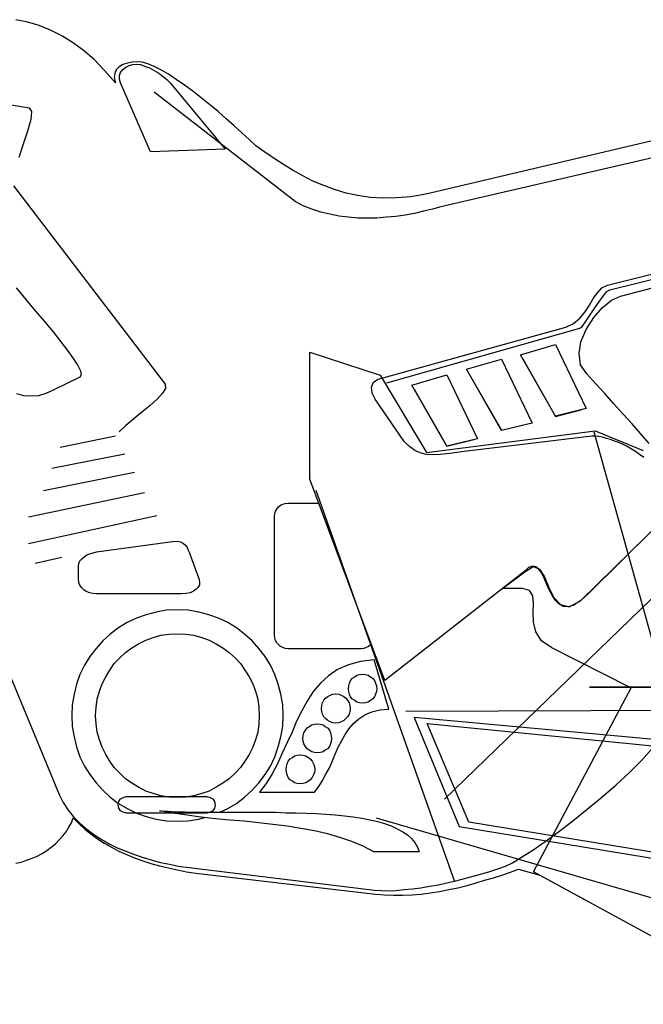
# Model space of a CAD drawing. Extents: x 1070.48 to 1072.73, y 309.81 to 311.07.
# Tile 2 of 4: x 1071.44 to 1072, y 310.04 to 310.93. Entities that reach past the tile are written whole.
import ezdxf

# ---------------------------------------------------------------- set-up
doc = ezdxf.new("R2010")
doc.units = 0
doc.header["$LTSCALE"] = 25
doc.header["$MEASUREMENT"] = 0
doc.layers.add('2', color=7, linetype='CONTINUOUS')
doc.layers.add('7', color=7, linetype='CONTINUOUS')

msp = doc.modelspace()

# ---------------------------------------------------------------- linework, layer by layer
at = {"layer": '2', "linetype": 'Continuous'}
for points in [[(1071.7708, 310.60175), (1071.94631, 310.65132), (1071.94834, 310.65302), (1071.9514, 310.65709), (1071.95513, 310.66252), (1071.9592, 310.66897), (1071.96361, 310.67507), (1071.96735, 310.68051), (1071.97075, 310.68459), (1071.97346, 310.68628), (1072.21517, 310.74603), (1072.22026, 310.74705), (1072.2257, 310.74739), (1072.23147, 310.74739), (1072.23691, 310.74705), (1072.24234, 310.74603), (1072.24743, 310.74467), (1072.25252, 310.74264), (1072.25727, 310.74026)], [(1071.89437, 310.62348), (1071.92424, 310.5712), (1071.94834, 310.5773)], [(1071.84548, 310.61024), (1071.87501, 310.55864), (1071.90014, 310.56474)], [(1071.79558, 310.59598), (1071.82546, 310.54404), (1071.84989, 310.55014)]]:
    msp.add_lwpolyline(points, dxfattribs=at)
at = {"layer": '7', "linetype": 'Continuous'}
for points in [[(1072.18565, 310.86248), (1071.82035, 310.77659), (1071.8061, 310.77319), (1071.79252, 310.77081), (1071.77962, 310.7698), (1071.76741, 310.76945), (1071.75551, 310.77013), (1071.74432, 310.77183), (1071.73379, 310.77421), (1071.72326, 310.77727), (1071.71342, 310.78099), (1071.70357, 310.78507), (1071.6944, 310.78983), (1071.68559, 310.79458), (1071.67676, 310.80001), (1071.66827, 310.80544), (1071.65979, 310.81121), (1071.65164, 310.81699), (1071.64552, 310.82276), (1071.63908, 310.82886), (1071.63195, 310.83532), (1071.62481, 310.84177), (1071.61734, 310.84821), (1071.60954, 310.85466), (1071.60207, 310.86078), (1071.59426, 310.86689), (1071.58679, 310.87232), (1071.57932, 310.87741), (1071.57221, 310.88216), (1071.56576, 310.8859), (1071.55931, 310.88929), (1071.55353, 310.89167), (1071.54844, 310.89303), (1071.54403, 310.89337), (1071.53928, 310.89303), (1071.53487, 310.89235), (1071.53079, 310.89099), (1071.5274, 310.88896), (1071.52468, 310.88623), (1071.52333, 310.88284), (1071.52298, 310.87911), (1071.52401, 310.87436), (1071.51416, 310.88556), (1071.50465, 310.8954), (1071.4948, 310.90389), (1071.48496, 310.91102), (1071.47512, 310.91713), (1071.46493, 310.92223), (1071.45475, 310.9263), (1071.44422, 310.92935), (1071.43336, 310.93172)], [(1071.55591, 310.81155), (1071.52875, 310.87436), (1071.52774, 310.87775), (1071.52774, 310.88114), (1071.52875, 310.88385), (1071.53079, 310.88658), (1071.53351, 310.88861), (1071.53657, 310.88997), (1071.53996, 310.89099), (1071.54335, 310.89132), (1071.54675, 310.89099), (1071.55049, 310.88963), (1071.5549, 310.88793), (1071.55931, 310.88556), (1071.56338, 310.88319), (1071.56746, 310.88013), (1071.57085, 310.87741), (1071.57391, 310.87436), (1071.6238, 310.81393), (1071.55591, 310.81155)], [(1071.38888, 310.86112), (1071.44558, 310.85162), (1071.44761, 310.84821), (1071.44693, 310.84109), (1071.44389, 310.83056), (1071.44015, 310.81868), (1071.43607, 310.80646)], [(1072.20873, 310.85162), (1071.82002, 310.76165), (1071.81222, 310.7596), (1071.80407, 310.75757), (1071.79592, 310.75553), (1071.78743, 310.75418), (1071.77893, 310.75282), (1071.77045, 310.75214), (1071.76163, 310.75147), (1071.75314, 310.75147), (1071.74432, 310.75147), (1071.73582, 310.75214), (1071.72734, 310.75316), (1071.71885, 310.75486), (1071.7107, 310.75689), (1071.70255, 310.7596), (1071.69475, 310.76266), (1071.68728, 310.7664), (1071.55931, 310.86587)], [(1071.43133, 310.78066), (1071.56915, 310.60039), (1071.56949, 310.59666), (1071.56677, 310.59224), (1071.56202, 310.58682), (1071.55558, 310.58104), (1071.54811, 310.57493), (1071.54064, 310.56882), (1071.53351, 310.56305), (1071.5274, 310.55728)], [(1071.76298, 310.60515), (1071.93341, 310.65233), (1071.94054, 310.65573), (1071.94631, 310.66048), (1071.95106, 310.66626), (1071.95513, 310.67236), (1071.95852, 310.67847), (1071.96226, 310.68357), (1071.96634, 310.68798), (1071.97143, 310.69036), (1072.19889, 310.74739)], [(1072.00945, 310.54641), (1072.0013, 310.55558), (1071.9935, 310.56474), (1071.98535, 310.57358), (1071.9772, 310.58274), (1071.96905, 310.59191), (1071.9609, 310.60074), (1071.95275, 310.6099), (1071.94698, 310.61804), (1071.94563, 310.62823), (1071.94733, 310.63909), (1071.95208, 310.65029), (1071.95887, 310.66117), (1071.96667, 310.66998), (1071.97516, 310.67677), (1071.98331, 310.68051), (1072.21993, 310.74196)], [(1071.43369, 310.68798), (1071.44252, 310.67745), (1071.45101, 310.66727), (1071.4595, 310.65742), (1071.46731, 310.64793), (1071.47444, 310.63909), (1071.48055, 310.63094), (1071.48564, 310.62381), (1071.48971, 310.61737), (1071.49209, 310.61261), (1071.49277, 310.60887), (1071.49176, 310.60684), (1071.46731, 310.59497), (1071.46085, 310.59191), (1071.45407, 310.58986), (1071.44728, 310.58953), (1071.44083, 310.58986), (1071.43437, 310.59156)], [(1071.92424, 310.57153), (1071.89232, 310.62722), (1071.92424, 310.63638), (1071.95208, 310.57832), (1071.92424, 310.57153)], [(1071.70086, 310.51416), (1071.70086, 310.62958), (1071.76468, 310.60854), (1071.80678, 310.53826), (1071.96022, 310.55796), (1072.00402, 310.54031)], [(1071.87501, 310.55829), (1071.8431, 310.61398), (1071.87501, 310.62314), (1071.90285, 310.56508), (1071.87501, 310.55829)], [(1072.00436, 310.53386), (1072.00062, 310.53657), (1071.99689, 310.53928), (1071.99315, 310.54132), (1071.98943, 310.5437), (1071.98568, 310.54573), (1071.98161, 310.54743), (1071.97788, 310.54879), (1071.97414, 310.55014), (1071.97041, 310.55117), (1071.96702, 310.55219), (1071.96361, 310.55287), (1071.96022, 310.5532), (1071.95717, 310.5532), (1071.8387, 310.53895), (1071.82817, 310.53758), (1071.81934, 310.53657), (1071.81222, 310.53623), (1071.80644, 310.53657), (1071.80101, 310.53793), (1071.79625, 310.54031), (1071.79151, 310.5437), (1071.7864, 310.54845), (1071.76027, 310.58682), (1071.75756, 310.59224), (1071.75688, 310.59768), (1071.75857, 310.60243), (1071.76298, 310.60515)], [(1071.82546, 310.54404), (1071.79354, 310.59971), (1071.82546, 310.60887), (1071.85328, 310.55082), (1071.82546, 310.54404)], [(1072.03016, 310.30334), (1071.9592, 310.55694)], [(1071.47376, 310.54336), (1071.52401, 310.55355)], [(1071.46629, 310.52401), (1071.53249, 310.53725)], [(1071.45848, 310.50398), (1071.54131, 310.52062)], [(1072.0417, 310.49685), (1071.95445, 310.41062), (1071.94733, 310.40383), (1071.94087, 310.39976), (1071.93578, 310.39806), (1071.93103, 310.3984), (1071.9273, 310.40077), (1071.92391, 310.40417), (1071.92118, 310.40858), (1071.91847, 310.41368), (1071.91609, 310.4191), (1071.91371, 310.42419), (1071.91168, 310.42862), (1071.90896, 310.43234), (1071.90624, 310.43439), (1071.9032, 310.43506), (1071.89946, 310.43371), (1071.89505, 310.42963), (1071.7691, 310.33118), (1071.70086, 310.51416)], [(1071.83258, 310.1482), (1071.70663, 310.50398)], [(1071.4449, 310.47988), (1071.55049, 310.50194)], [(1071.75671, 310.36441), (1071.7562, 310.36377), (1071.75417, 310.36207), (1071.75212, 310.36105), (1071.74974, 310.36037), (1071.74736, 310.36004), (1071.68083, 310.36004), (1071.67845, 310.36037), (1071.67607, 310.36105), (1071.67404, 310.36207), (1071.67235, 310.36377), (1071.67065, 310.36546), (1071.66962, 310.36751), (1071.66895, 310.36989), (1071.66861, 310.37226), (1071.66861, 310.48021), (1071.66895, 310.48259), (1071.66962, 310.48497), (1071.67065, 310.487), (1071.67235, 310.48905), (1071.67404, 310.49039), (1071.67607, 310.49142), (1071.67845, 310.49209), (1071.68083, 310.49244)], [(1071.68083, 310.49244), (1071.70896, 310.49244)], [(1072.24844, 310.32508), (1071.99146, 310.32508), (1071.92085, 310.36072), (1071.91134, 310.36716), (1071.90624, 310.37531), (1071.90421, 310.38414), (1071.90387, 310.39331), (1071.90421, 310.40146), (1071.90353, 310.40824), (1071.90047, 310.413), (1071.89402, 310.4147), (1071.87604, 310.4147), (1071.8964, 310.42997), (1071.90387, 310.43472), (1071.90964, 310.43234), (1071.91406, 310.42522), (1071.91814, 310.41571), (1071.92254, 310.40655), (1071.92865, 310.40009), (1071.93647, 310.39806), (1071.94698, 310.40349), (1072.03763, 310.49244)], [(1071.4449, 310.45577), (1071.56168, 310.48123)], [(1071.82308, 310.22323), (1072.0855, 310.47682)], [(1071.50669, 310.44796), (1071.57594, 310.45748), (1071.58, 310.45781), (1071.58306, 310.45713), (1071.58577, 310.45577), (1071.58782, 310.45407), (1071.58917, 310.45204), (1071.59018, 310.44966), (1071.59121, 310.44728), (1071.59223, 310.44457), (1071.60003, 310.42285), (1071.60038, 310.42047), (1071.60038, 310.41809), (1071.59901, 310.41571), (1071.59732, 310.41401), (1071.59494, 310.41232), (1071.59189, 310.41095), (1071.58815, 310.41029), (1071.58374, 310.40994), (1071.50669, 310.40994), (1071.5033, 310.41029), (1071.50057, 310.41095), (1071.49753, 310.41198), (1071.49515, 310.41368), (1071.49311, 310.41571), (1071.49176, 310.41776), (1071.49073, 310.42012), (1071.49039, 310.42285), (1071.49039, 310.43472), (1071.49073, 310.43743), (1071.49176, 310.43981), (1071.49345, 310.44186), (1071.49548, 310.44355), (1071.49786, 310.44525), (1071.50057, 310.44627), (1071.50363, 310.44728), (1071.50669, 310.44796)], [(1071.38244, 310.44525), (1071.47274, 310.22764), (1071.47647, 310.22017), (1071.48088, 310.21338), (1071.48598, 310.20726), (1071.49176, 310.20149), (1071.49786, 310.19607), (1071.50431, 310.19131), (1071.5111, 310.1869), (1071.51824, 310.18283), (1071.5257, 310.17909), (1071.53351, 310.17604), (1071.54131, 310.17298), (1071.54913, 310.17027), (1071.55727, 310.16789), (1071.56508, 310.16585), (1071.57323, 310.16415), (1071.58102, 310.16245), (1071.75959, 310.14073), (1071.76569, 310.1404), (1071.7725, 310.14005), (1071.77928, 310.1404), (1071.7864, 310.14106), (1071.79422, 310.14175), (1071.80169, 310.14276), (1071.80949, 310.14412), (1071.81764, 310.14549), (1071.82546, 310.14718), (1071.83359, 310.14921), (1071.84141, 310.15126), (1071.84921, 310.15329), (1071.85703, 310.15533), (1071.86449, 310.1577), (1071.87162, 310.16008), (1071.87875, 310.16245), (1071.8852, 310.16551), (1071.89335, 310.1706), (1071.90353, 310.17706), (1071.91473, 310.18486), (1071.92695, 310.19369), (1071.93986, 310.20354), (1071.9531, 310.21406), (1071.96634, 310.22526), (1071.97923, 310.23647), (1071.99146, 310.24767), (1072.00232, 310.25853), (1072.01217, 310.26939)], [(1071.45101, 310.43778), (1071.47512, 310.44321)], [(1071.61904, 310.21134), (1071.62617, 310.21473), (1071.63398, 310.21949), (1071.64144, 310.22526), (1071.64824, 310.23137), (1071.65435, 310.23817), (1071.66012, 310.24563), (1071.66488, 310.25344), (1071.66895, 310.26192), (1071.672, 310.27075), (1071.67438, 310.27992), (1071.67607, 310.28943), (1071.67642, 310.29926), (1071.67607, 310.30911), (1071.67438, 310.31862), (1071.672, 310.32779), (1071.66895, 310.33662), (1071.66488, 310.3451), (1071.66012, 310.3529), (1071.65435, 310.36037), (1071.64824, 310.36716), (1071.64144, 310.37328), (1071.63398, 310.37905), (1071.62617, 310.38381), (1071.61769, 310.38787), (1071.60886, 310.39093), (1071.59969, 310.39331), (1071.59018, 310.395), (1071.58035, 310.39534), (1071.57051, 310.395), (1071.561, 310.39331), (1071.55184, 310.39093), (1071.54302, 310.38787), (1071.53452, 310.38381), (1071.52672, 310.37905), (1071.51925, 310.37328), (1071.51246, 310.36716), (1071.50635, 310.36037), (1071.50057, 310.3529), (1071.49583, 310.3451), (1071.49176, 310.33662), (1071.4887, 310.32779), (1071.48632, 310.31862), (1071.48462, 310.30911), (1071.48429, 310.29926), (1071.48462, 310.28943), (1071.48632, 310.27992), (1071.4887, 310.27075), (1071.49176, 310.26192), (1071.49583, 310.25344), (1071.50057, 310.24563), (1071.50635, 310.23817), (1071.51246, 310.23137), (1071.51925, 310.22526), (1071.52672, 310.21949), (1071.53452, 310.21473), (1071.54302, 310.21066), (1071.55184, 310.20761), (1071.561, 310.20523), (1071.57051, 310.20354), (1071.58035, 310.20319), (1071.59018, 310.20354), (1071.59969, 310.20523), (1071.60513, 310.2066), (1071.60513, 310.2066)], [(1071.58035, 310.37361), (1071.58782, 310.37328), (1071.59528, 310.37226), (1071.60241, 310.37022), (1071.60919, 310.36784), (1071.61565, 310.36445), (1071.62176, 310.36072), (1071.62754, 310.35665), (1071.63296, 310.35189), (1071.63772, 310.34645), (1071.64179, 310.34068), (1071.64552, 310.33457), (1071.64891, 310.32812), (1071.65129, 310.32133), (1071.65334, 310.3142), (1071.65435, 310.30673), (1071.65468, 310.29926), (1071.65435, 310.29179), (1071.65334, 310.28433), (1071.65129, 310.27721), (1071.64891, 310.27042), (1071.64552, 310.26397), (1071.64179, 310.25785), (1071.63772, 310.25207), (1071.63296, 310.24698), (1071.62754, 310.24189), (1071.62176, 310.23782), (1071.61565, 310.23409), (1071.60919, 310.2307), (1071.60241, 310.22832), (1071.59528, 310.22628), (1071.58782, 310.22526), (1071.58035, 310.22493), (1071.57289, 310.22526), (1071.56542, 310.22628), (1071.55829, 310.22832), (1071.5515, 310.2307), (1071.54505, 310.23409), (1071.53894, 310.23782), (1071.53317, 310.24189), (1071.52807, 310.24698), (1071.52298, 310.25207), (1071.5189, 310.25785), (1071.51518, 310.26397), (1071.51178, 310.27042), (1071.50941, 310.27721), (1071.50736, 310.28433), (1071.50635, 310.29179), (1071.50601, 310.29926), (1071.50635, 310.30673), (1071.50736, 310.3142), (1071.50941, 310.32133), (1071.51178, 310.32812), (1071.51518, 310.33457), (1071.5189, 310.34068), (1071.52298, 310.34645), (1071.52807, 310.35189), (1071.53317, 310.35665), (1071.53894, 310.36072), (1071.54505, 310.36445), (1071.5515, 310.36784), (1071.55829, 310.37022), (1071.56542, 310.37226), (1071.57289, 310.37328), (1071.58035, 310.37361)], [(1071.65503, 310.22967), (1071.70493, 310.22967), (1071.70901, 310.23477), (1071.7124, 310.2402), (1071.71546, 310.24597), (1071.71851, 310.25174), (1071.72123, 310.25819), (1071.72394, 310.2643), (1071.72666, 310.27042), (1071.72972, 310.27652), (1071.73278, 310.28196), (1071.7365, 310.28739), (1071.74058, 310.29214), (1071.74533, 310.29622), (1071.75076, 310.29994), (1071.75721, 310.30267), (1071.76435, 310.30437), (1071.7725, 310.30503), (1071.75926, 310.34986), (1071.7467, 310.3485), (1071.73582, 310.34544), (1071.72597, 310.34103), (1071.71784, 310.33526), (1071.71037, 310.3288), (1071.70392, 310.321), (1071.69848, 310.3125), (1071.69339, 310.30369), (1071.68863, 310.29417), (1071.68456, 310.28433), (1071.68015, 310.27483), (1071.67574, 310.26498), (1071.67132, 310.25548), (1071.66658, 310.2463), (1071.66114, 310.23749), (1071.65503, 310.22967)], [(1071.74873, 310.33695), (1071.75144, 310.33662), (1071.75382, 310.33594), (1071.75586, 310.33457), (1071.75789, 310.33321), (1071.75959, 310.33118), (1071.7606, 310.3288), (1071.76129, 310.32642), (1071.76163, 310.32371), (1071.76129, 310.321), (1071.7606, 310.31862), (1071.75959, 310.31624), (1071.75789, 310.3142), (1071.75586, 310.31285), (1071.75382, 310.31149), (1071.75144, 310.31081), (1071.74873, 310.31047), (1071.74602, 310.31081), (1071.74364, 310.31149), (1071.74159, 310.31285), (1071.73956, 310.3142), (1071.73787, 310.31624), (1071.73685, 310.31862), (1071.73617, 310.321), (1071.73582, 310.32371), (1071.73617, 310.32642), (1071.73685, 310.3288), (1071.73787, 310.33118), (1071.73956, 310.33321), (1071.74159, 310.33457), (1071.74364, 310.33594), (1071.74602, 310.33662), (1071.74873, 310.33695)], [(1071.90421, 310.15736), (1071.99315, 310.32508), (1071.95513, 310.32508), (1072.24743, 310.32508), (1072.23249, 310.31318), (1072.2196, 310.30063), (1072.20907, 310.28739), (1072.1999, 310.27381), (1072.19243, 310.25954), (1072.18598, 310.24495), (1072.18089, 310.23002), (1072.17648, 310.21508), (1072.17274, 310.19946), (1072.16935, 310.18418), (1072.16629, 310.16857), (1072.1629, 310.15295), (1072.15917, 310.13767), (1072.15509, 310.1224), (1072.15034, 310.10746), (1072.14457, 310.09286), (1072.02269, 310.09286), (1071.90421, 310.15736)], [(1071.72428, 310.31896), (1071.727, 310.31862), (1071.72938, 310.31794), (1071.73175, 310.31658), (1071.73346, 310.31523), (1071.73515, 310.31318), (1071.7365, 310.31081), (1071.73718, 310.30844), (1071.73752, 310.30572), (1071.73718, 310.303), (1071.7365, 310.30063), (1071.73515, 310.29825), (1071.73346, 310.29655), (1071.73175, 310.29485), (1071.72938, 310.29349), (1071.727, 310.29282), (1071.72428, 310.29248), (1071.72157, 310.29282), (1071.71919, 310.29349), (1071.71716, 310.29485), (1071.71511, 310.29655), (1071.71342, 310.29825), (1071.7124, 310.30063), (1071.71172, 310.303), (1071.71139, 310.30572), (1071.71172, 310.30844), (1071.7124, 310.31081), (1071.71342, 310.31318), (1071.71511, 310.31523), (1071.71716, 310.31658), (1071.71919, 310.31794), (1071.72157, 310.31862), (1071.72428, 310.31896)], [(1071.78811, 310.30334), (1072.37711, 310.30538), (1072.408, 310.30029), (1072.43448, 310.28976), (1072.45724, 310.27483), (1072.47557, 310.25582), (1072.48949, 310.23374), (1072.49899, 310.20964), (1072.50408, 310.18418), (1072.50509, 310.15805), (1072.50103, 310.13258), (1072.49253, 310.10848), (1072.47929, 310.08641), (1072.46131, 310.0674), (1072.43856, 310.05213), (1072.41071, 310.0416), (1072.37813, 310.03685), (1072.34045, 310.0382), (1071.76129, 310.20591)], [(1071.83665, 310.19845), (1072.38899, 310.1078), (1072.444, 310.19402), (1072.35777, 310.24597), (1071.79558, 310.29757), (1071.83665, 310.19845)], [(1071.70764, 310.29179), (1071.71037, 310.29146), (1071.71275, 310.29078), (1071.71478, 310.28943), (1071.71681, 310.28807), (1071.71851, 310.28602), (1071.71954, 310.28366), (1071.72022, 310.28128), (1071.72055, 310.27855), (1071.72022, 310.27584), (1071.71954, 310.27346), (1071.71851, 310.27109), (1071.71681, 310.26906), (1071.71478, 310.26769), (1071.71275, 310.26634), (1071.71037, 310.26566), (1071.70764, 310.26531), (1071.70493, 310.26566), (1071.70255, 310.26634), (1071.70018, 310.26769), (1071.69848, 310.26906), (1071.69678, 310.27109), (1071.69543, 310.27346), (1071.69475, 310.27584), (1071.6944, 310.27855), (1071.69475, 310.28128), (1071.69543, 310.28366), (1071.69678, 310.28602), (1071.69848, 310.28807), (1071.70018, 310.28943), (1071.70255, 310.29078), (1071.70493, 310.29146), (1071.70764, 310.29179)], [(1071.80746, 310.29214), (1072.33061, 310.2402), (1072.31532, 310.22865), (1072.30378, 310.2161), (1072.29598, 310.20252), (1072.29157, 310.18825), (1072.28987, 310.17332), (1072.29089, 310.15838), (1072.29428, 310.14311), (1072.29937, 310.12817), (1071.84548, 310.20252), (1071.80746, 310.29214)], [(1071.69203, 310.26362), (1071.69475, 310.26328), (1071.69713, 310.2626), (1071.69951, 310.26125), (1071.7012, 310.25989), (1071.7029, 310.25785), (1071.70425, 310.25548), (1071.70493, 310.2531), (1071.70527, 310.25038), (1071.70493, 310.24767), (1071.70425, 310.24529), (1071.7029, 310.24291), (1071.7012, 310.24088), (1071.69951, 310.23952), (1071.69713, 310.23817), (1071.69475, 310.23749), (1071.69203, 310.23714), (1071.68931, 310.23749), (1071.68694, 310.23817), (1071.68491, 310.23952), (1071.68286, 310.24088), (1071.68116, 310.24291), (1071.68015, 310.24529), (1071.67947, 310.24767), (1071.67913, 310.25038), (1071.67947, 310.2531), (1071.68015, 310.25548), (1071.68116, 310.25785), (1071.68286, 310.25989), (1071.68491, 310.26125), (1071.68694, 310.2626), (1071.68931, 310.26328), (1071.69203, 310.26362)], [(1071.53384, 310.22559), (1071.60716, 310.22559), (1071.61022, 310.22493), (1071.6126, 310.22356), (1071.61395, 310.22119), (1071.61463, 310.21813), (1071.61463, 310.21813), (1071.61395, 310.21508), (1071.6126, 310.2127), (1071.61022, 310.21134), (1071.60716, 310.21066), (1071.53384, 310.21066), (1071.53113, 310.21134), (1071.52875, 310.2127), (1071.52705, 310.21508), (1071.52637, 310.21813), (1071.52637, 310.21813), (1071.52705, 310.22119), (1071.52875, 310.22356), (1071.53113, 310.22493), (1071.53384, 310.22559)], [(1071.56406, 310.2127), (1071.57153, 310.21235), (1071.57932, 310.21169), (1071.58747, 310.21169), (1071.59595, 310.21134), (1071.60478, 310.21134), (1071.61362, 310.21134), (1071.62278, 310.21134), (1071.63195, 310.21134), (1071.64144, 310.21134), (1071.65061, 310.21134), (1071.66012, 310.21134), (1071.66962, 310.21134), (1071.67913, 310.21101), (1071.6883, 310.21101), (1071.69746, 310.21066), (1071.70663, 310.21032), (1071.71546, 310.20964), (1071.72394, 310.20896), (1071.73243, 310.20829), (1071.74024, 310.20726), (1071.74805, 310.20591), (1071.75551, 310.20455), (1071.7623, 310.20286), (1071.76875, 310.20116), (1071.77487, 310.19911), (1071.7803, 310.1964), (1071.78539, 310.19369), (1071.78946, 310.19098), (1071.7932, 310.18758), (1071.79625, 310.18384), (1071.79863, 310.17977), (1071.80032, 310.17536), (1071.75891, 310.17536), (1071.74941, 310.18045), (1071.73888, 310.18486), (1071.72802, 310.1886), (1071.71681, 310.19165), (1071.70493, 310.19437), (1071.69271, 310.19675), (1071.68015, 310.19878), (1071.66726, 310.20014), (1071.65435, 310.20184), (1071.64111, 310.20319), (1071.62787, 310.20422), (1071.61496, 310.20557), (1071.60172, 310.20693), (1071.58917, 310.20863), (1071.57629, 310.21066), (1071.56406, 310.2127)], [(1071.43336, 310.16517), (1071.43845, 310.16619), (1071.44321, 310.16789), (1071.4483, 310.16959), (1071.4527, 310.17162), (1071.45746, 310.174), (1071.46154, 310.17671), (1071.46561, 310.17977), (1071.46935, 310.18283), (1071.47308, 310.18656), (1071.47614, 310.18995), (1071.47918, 310.19369), (1071.48156, 310.19777), (1071.48394, 310.20184), (1071.48564, 310.20625), (1071.49073, 310.20116), (1071.49617, 310.19607), (1071.50159, 310.19165), (1071.50771, 310.18724), (1071.51381, 310.18316), (1071.52027, 310.17977), (1071.52705, 310.17604), (1071.53419, 310.17298), (1071.54131, 310.16992), (1071.54878, 310.16721), (1071.55625, 310.16483), (1071.56406, 310.1628), (1071.57221, 310.16076), (1071.58035, 310.15906), (1071.58848, 310.15736), (1071.59698, 310.156), (1071.7606, 310.13699), (1071.76875, 310.13632), (1071.7769, 310.13597), (1071.78539, 310.13597), (1071.79387, 310.13632), (1071.80202, 310.13699), (1071.81052, 310.13802), (1071.81866, 310.13937), (1071.82715, 310.14106), (1071.8353, 310.14276), (1071.84379, 310.14481), (1071.85194, 310.14718), (1071.85974, 310.14956), (1071.86789, 310.15194), (1071.87536, 310.1543), (1071.88316, 310.15703), (1071.89063, 310.15974), (1071.90999, 310.1543), (1072.02303, 310.09286)]]:
    msp.add_lwpolyline(points, dxfattribs=at)

doc.saveas('drawing.dxf')
